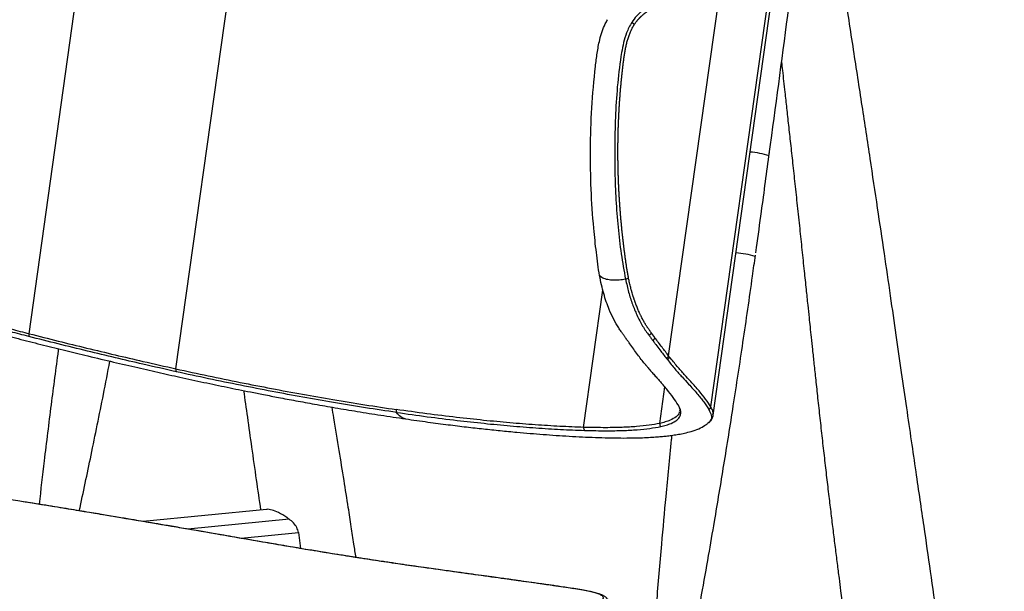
# Paper-space layout 'perp' of a CAD drawing. Header units: millimetres. Extents: x -331 to 264, y -54 to 715.
# Tile 3 of 5: x -68 to 264, y 333 to 526. Entities that reach past the tile are written whole.
import ezdxf

# ---------------------------------------------------------------- set-up
doc = ezdxf.new("R2010")
doc.units = ezdxf.units.MM

psp = doc.layouts.new('perp')

# ---------------------------------------------------------------- linework, layer by layer
at = {"color": 7, "linetype": 'Continuous', "lineweight": 25}
for p, q in [((-15.19, 408.45), (27.2, 711.05)), ((-64.71, 420.32), (-26.63, 692.44)), ((166.12, 392.84), (191.85, 575.81)), ((165.33, 395.62), (187.67, 554.5)), ((151.1, 412.83), (168.69, 537.97)), ((130.47, 526.38), (130.47, 526.38)), ((138.66, 525.48), (138.66, 525.48)), ((180.5, 447.66), (180.74, 449.42)), ((122.41, 388.68), (128.92, 435.06)), ((135.08, 421.05), (135.08, 421.05)), ((136.21, 419.43), (136.21, 419.43)), ((144.47, 419.76), (144.47, 419.76)), ((145.69, 418.1), (145.69, 418.1)), ((140.91, 412.89), (140.58, 413.33)), ((151.4, 412.44), (151.1, 412.83)), ((150.37, 411.94), (150.68, 411.55)), ((148.07, 390.02), (149.8, 402.35)), ((154.11, 396.54), (154.2, 396.39)), ((154.74, 394.36), (154.73, 394.22)), ((165.99, 392.86), (166, 392.9)), ((-67.83, 363.74), (-67.92, 363.74)), ((15.34, 360.97), (-26.28, 356.9)), ((23.02, 357.7), (-11.14, 354.31)), ((6.86, 351.21), (26.14, 353.14)), ((26.14, 353.14), (26.85, 347.78)), ((14.17, 349.92), (13.97, 349.95)), ((68.58, 341.31), (68.34, 341.34)), ((119.08, 334.2), (118.75, 334.23))]:
    psp.add_line(p, q, dxfattribs=at)
at = {"color": 7, "linetype": 'Continuous', "lineweight": 25, "flags": 128}
psp.add_lwpolyline([(154.28, 396.3), (154.32, 396.24), (154.41, 396.13)], dxfattribs=at)
at = {"color": 7, "linetype": 'Continuous', "lineweight": 25}
for centre, radius, start, end in [((176.78, 456.25), 25.49, 71.2413, 85.8708), ((171.61, 417.56), 30.14, 73.1574, 85.7812), ((-60.61, 419.22), 4.25, 164.9685, 177.704), ((149.67, 413.25), 1.48, 298.0914, 343.5821), ((149.98, 412.85), 1.48, 298.2105, 343.8039), ((-13.42, 408.04), 1.82, 166.9151, 197.7595), ((164.01, 395.84), 1.33, 300.3971, 350.7228), ((60.65, 394.47), 1.54, 170.4269, 208.9165), ((149.41, 389.88), 1.35, 173.7868, 222.415), ((123.84, 388.51), 1.45, 173.3078, 216.6962)]:
    psp.add_arc(centre, radius, start, end, dxfattribs=at)
for points, knots in [([(264.38, 117.62), (263.89, 122.93), (262.84, 134.26), (261.23, 151.3), (259.57, 168.4), (257.96, 184.53), (256.4, 199.68), (254.9, 213.86), (253.51, 226.71), (252.24, 238.29), (251.08, 248.65), (250.01, 258.16), (249.02, 266.82), (248.11, 274.62), (247.26, 281.73), (246.47, 288.24), (245.7, 294.44), (244.93, 300.42), (244.15, 306.38), (243.36, 312.3), (242.56, 318.2), (241.29, 327.41), (239.54, 339.77), (237.6, 353.12), (235.96, 364.37), (234.56, 373.97), (233.05, 384.36), (231.43, 395.54), (229.71, 407.43), (227.89, 420.04), (225.95, 433.43), (223.86, 447.75), (221.57, 463.19), (219.07, 479.8), (216.36, 497.6), (213.46, 516.5), (210.4, 536.53), (207.2, 557.69), (203.95, 579.39), (201.76, 594.05), (200.68, 601.27)], [0, 0, 0, 0, 0.034309, 0.073019, 0.109561, 0.143933, 0.176136, 0.206172, 0.234038, 0.257678, 0.279495, 0.29949, 0.317663, 0.334013, 0.348541, 0.362311, 0.374874, 0.387363, 0.39978, 0.412124, 0.424395, 0.436594, 0.469563, 0.501352, 0.519631, 0.539471, 0.560899, 0.583916, 0.608521, 0.634233, 0.661503, 0.690686, 0.721892, 0.755823, 0.791861, 0.830007, 0.870259, 0.912618, 0.957083, 1, 1, 1, 1]), ([(185.07, 481.15), (185.35, 483.18), (187.72, 500.66), (191.69, 530.8), (195.3, 558.9), (196.92, 571.55)], [0, 0, 0, 0, 0.067533, 0.580343, 1, 1, 1, 1]), ([(168.28, 539.05), (167.73, 538.84), (166.08, 538.22), (163.05, 537.2), (159.1, 535.97), (155.06, 534.82), (151.02, 533.78), (147.56, 532.53), (144.51, 531.02), (142.21, 529.45), (140.21, 527.63), (139.18, 526.2), (138.66, 525.48)], [0, 0, 0, 0, 0.072916, 0.218776, 0.364636, 0.510788, 0.628813, 0.747333, 0.820833, 0.895233, 0.946926, 1, 1, 1, 1]), ([(139.51, 524.73), (139.52, 524.75), (139.56, 524.8), (139.64, 524.93), (139.81, 525.18), (140.05, 525.52), (140.31, 525.85), (140.52, 526.11), (140.67, 526.3), (140.83, 526.48), (140.99, 526.66), (141.15, 526.83), (141.31, 527), (141.48, 527.17), (141.64, 527.33), (141.81, 527.49), (141.98, 527.65), (142.15, 527.8), (142.31, 527.95), (142.48, 528.09), (142.65, 528.23), (142.82, 528.37), (143, 528.51), (143.17, 528.64), (143.34, 528.77), (143.51, 528.9), (143.69, 529.02), (143.86, 529.14), (144.03, 529.26), (144.21, 529.38), (144.44, 529.53), (144.67, 529.67), (144.9, 529.81), (145.08, 529.92), (145.25, 530.02), (145.42, 530.12), (145.6, 530.21), (145.77, 530.31), (145.95, 530.4), (146.09, 530.48), (146.24, 530.55), (146.38, 530.63), (146.53, 530.7), (146.67, 530.77), (146.79, 530.83), (146.93, 530.89), (147.07, 530.96), (147.22, 531.03), (147.33, 531.08), (147.42, 531.12), (147.53, 531.17), (147.62, 531.21), (147.7, 531.25), (147.77, 531.28), (147.87, 531.32), (147.99, 531.37), (148.1, 531.42), (148.22, 531.47), (148.33, 531.52), (148.42, 531.55), (148.53, 531.6), (148.64, 531.65), (148.76, 531.69), (148.87, 531.74), (148.99, 531.78), (149.1, 531.82), (149.21, 531.87), (149.32, 531.91), (149.47, 531.96), (149.58, 532), (149.72, 532.06), (149.86, 532.11), (150.03, 532.17), (150.17, 532.22), (150.31, 532.26), (150.45, 532.31), (150.61, 532.37), (150.75, 532.41), (150.89, 532.46), (151.03, 532.5), (151.19, 532.56), (151.36, 532.61), (151.58, 532.68), (151.8, 532.74), (152.02, 532.81), (152.18, 532.86), (152.34, 532.9), (152.56, 532.97), (152.77, 533.03), (152.99, 533.09), (153.15, 533.13), (153.31, 533.18), (153.47, 533.22), (153.63, 533.26), (153.84, 533.32), (154.06, 533.38), (154.27, 533.43), (154.42, 533.48), (154.58, 533.52), (154.74, 533.56), (154.89, 533.6), (155.05, 533.64), (155.21, 533.69), (155.34, 533.72), (155.46, 533.76), (155.57, 533.78), (155.7, 533.82), (155.8, 533.85), (155.93, 533.88), (156.03, 533.91), (156.16, 533.95), (156.26, 533.97), (156.36, 534), (156.46, 534.03), (156.56, 534.06), (156.69, 534.09), (156.82, 534.13), (156.94, 534.16), (157.07, 534.2), (157.19, 534.24), (157.34, 534.28), (157.49, 534.32), (157.62, 534.36), (157.74, 534.39), (157.86, 534.43), (157.99, 534.46), (158.08, 534.49), (158.18, 534.52), (158.28, 534.55), (158.38, 534.57), (158.45, 534.6), (158.55, 534.62), (158.65, 534.65), (158.74, 534.68), (158.82, 534.7), (158.89, 534.72), (158.96, 534.74), (159.06, 534.77), (159.16, 534.8), (159.25, 534.83), (159.32, 534.85), (159.4, 534.87), (159.47, 534.89), (159.54, 534.91), (159.61, 534.94), (159.71, 534.96), (159.8, 534.99), (159.9, 535.02), (159.99, 535.05), (160.16, 535.1), (160.39, 535.17), (160.67, 535.25), (160.91, 535.33), (161.14, 535.4), (161.37, 535.47), (161.64, 535.55), (161.83, 535.61), (161.93, 535.64), (161.94, 535.64), (161.95, 535.65), (161.96, 535.65), (162.02, 535.67), (162.17, 535.72), (162.39, 535.79), (162.66, 535.87), (162.88, 535.94), (163.1, 536.02), (163.32, 536.09), (163.54, 536.16), (163.76, 536.23), (163.93, 536.29), (164.11, 536.34), (164.28, 536.4), (164.45, 536.46), (164.62, 536.51), (164.79, 536.57), (164.96, 536.63), (165.13, 536.69), (165.25, 536.73), (165.38, 536.77), (165.48, 536.81), (165.58, 536.84), (165.69, 536.88), (165.81, 536.92), (165.93, 536.96), (166.06, 537.01), (166.16, 537.04), (166.26, 537.08), (166.36, 537.11), (166.48, 537.16), (166.64, 537.21), (166.84, 537.29), (167.04, 537.36), (167.24, 537.43), (167.4, 537.49), (167.59, 537.56), (167.75, 537.62), (167.9, 537.67), (168.02, 537.72), (168.13, 537.76), (168.25, 537.8), (168.36, 537.85), (168.48, 537.89), (168.58, 537.93), (168.65, 537.96), (168.69, 537.97)], [0, 0, 0, 0, 0.001308, 0.003863, 0.008973, 0.019199, 0.029427, 0.034542, 0.039657, 0.044773, 0.04989, 0.055007, 0.060125, 0.065244, 0.070363, 0.075482, 0.080603, 0.085723, 0.090845, 0.095966, 0.101088, 0.106211, 0.111334, 0.116458, 0.121581, 0.126706, 0.13183, 0.136955, 0.142081, 0.147206, 0.152332, 0.162585, 0.167712, 0.172839, 0.177966, 0.183094, 0.188221, 0.193349, 0.198478, 0.203606, 0.20617, 0.211299, 0.216428, 0.218992, 0.224121, 0.226686, 0.231815, 0.236945, 0.23951, 0.242074, 0.244639, 0.249769, 0.25009, 0.251372, 0.256502, 0.259067, 0.261632, 0.266762, 0.269328, 0.271893, 0.274458, 0.279588, 0.282154, 0.284719, 0.28985, 0.292415, 0.294981, 0.300111, 0.302677, 0.307808, 0.310374, 0.315505, 0.320636, 0.325767, 0.328333, 0.333465, 0.338596, 0.343728, 0.346294, 0.351425, 0.356557, 0.361689, 0.366821, 0.377085, 0.382217, 0.38735, 0.392482, 0.397614, 0.407879, 0.413011, 0.418144, 0.423276, 0.428409, 0.433541, 0.438674, 0.448939, 0.454071, 0.459204, 0.464336, 0.469469, 0.474602, 0.479734, 0.484867, 0.49, 0.492566, 0.497698, 0.500265, 0.505397, 0.507964, 0.513096, 0.515663, 0.520795, 0.523362, 0.525928, 0.531061, 0.533627, 0.538759, 0.543892, 0.546458, 0.551591, 0.556724, 0.561856, 0.566989, 0.569555, 0.574688, 0.579821, 0.582387, 0.584953, 0.590086, 0.592652, 0.595218, 0.597785, 0.602917, 0.605484, 0.60805, 0.610616, 0.613183, 0.615749, 0.620882, 0.623448, 0.626014, 0.628581, 0.631147, 0.633713, 0.63628, 0.638846, 0.643979, 0.646545, 0.649111, 0.654244, 0.664509, 0.674775, 0.68504, 0.690173, 0.700438, 0.710704, 0.720969, 0.721611, 0.721931, 0.722012, 0.722332, 0.723616, 0.728748, 0.739014, 0.749279, 0.759545, 0.764677, 0.774943, 0.785208, 0.790341, 0.800606, 0.805739, 0.810872, 0.821137, 0.82627, 0.831403, 0.841668, 0.846801, 0.851934, 0.857067, 0.862199, 0.864766, 0.869898, 0.875031, 0.880164, 0.885297, 0.89043, 0.892996, 0.898129, 0.903261, 0.908394, 0.91866, 0.928925, 0.934058, 0.944324, 0.949457, 0.959722, 0.964855, 0.969988, 0.975121, 0.980253, 0.985386, 0.990519, 0.995652, 1, 1, 1, 1]), ([(127.79, 439.93), (127.79, 439.93), (127.56, 441.2), (127.17, 443.81), (126.53, 449.14), (125.62, 457.49), (124.85, 469.09), (124.59, 482.69), (125.05, 496.56), (126, 507.44), (126.94, 515.13), (127.65, 519.09), (128.58, 522.4), (129.49, 524.68), (130.2, 525.92), (130.47, 526.38)], [0, 0, 0, 0, 0.0000006, 0.0477241, 0.0954865, 0.1915486, 0.3445042, 0.4974579, 0.6548192, 0.8121745, 0.8632127, 0.9145514, 0.9469849, 0.9801892, 1, 1, 1, 1]), ([(138.66, 525.48), (138.33, 524.92), (137.67, 523.81), (136.69, 521.54), (135.83, 518.67), (134.77, 513.02), (133.8, 505), (133.11, 494.69), (132.87, 484.66), (132.91, 474.93), (133.26, 465.52), (133.96, 456.27), (135, 447.24), (136.04, 441.53), (136.56, 438.69)], [0, 0, 0, 0, 0.023938, 0.047889, 0.08635, 0.124942, 0.239351, 0.354094, 0.468772, 0.574925, 0.681549, 0.788093, 0.894245, 1, 1, 1, 1]), ([(139.51, 524.73), (139.46, 524.8), (139.36, 524.93), (139.16, 525.13), (138.92, 525.32), (138.74, 525.43), (138.66, 525.48)], [0, 0, 0, 0, 0.249408, 0.499603, 0.749005, 1, 1, 1, 1]), ([(139.51, 524.73), (139.46, 524.8), (139.36, 524.93), (139.16, 525.14), (138.92, 525.32), (138.75, 525.43), (138.66, 525.48)], [0, 0, 0, 0, 0.249409, 0.499604, 0.749005, 1, 1, 1, 1]), ([(137.56, 439.11), (137.54, 439.22), (137.44, 439.72), (137.31, 440.43), (137.16, 441.26), (137.03, 442.09), (136.87, 443.13), (136.72, 444.18), (136.6, 445.03), (136.51, 445.66), (136.4, 446.51), (136.29, 447.36), (136.15, 448.42), (136.04, 449.27), (135.91, 450.34), (135.8, 451.2), (135.68, 452.28), (135.56, 453.35), (135.44, 454.44), (135.33, 455.52), (135.22, 456.61), (135.12, 457.7), (135.04, 458.57), (134.96, 459.45), (134.89, 460.32), (134.82, 461.2), (134.77, 461.86), (134.7, 462.74), (134.63, 463.63), (134.57, 464.51), (134.51, 465.39), (134.46, 466.28), (134.39, 467.39), (134.34, 468.28), (134.29, 469.4), (134.24, 470.51), (134.19, 471.63), (134.15, 472.75), (134.12, 473.64), (134.08, 474.77), (134.05, 475.89), (134.03, 477.02), (134.01, 478.14), (134, 479.04), (133.99, 480.17), (133.98, 481.3), (133.99, 482.44), (133.99, 483.57), (134, 484.47), (134.01, 485.38), (134.03, 486.29), (134.04, 487.2), (134.07, 488.11), (134.08, 488.79), (134.11, 489.7), (134.14, 490.61), (134.17, 491.52), (134.21, 492.43), (134.25, 493.34), (134.31, 494.48), (134.37, 495.62), (134.43, 496.76), (134.5, 497.9), (134.56, 498.81), (134.63, 499.72), (134.7, 500.63), (134.77, 501.55), (134.84, 502.46), (134.92, 503.37), (135, 504.28), (135.09, 505.19), (135.16, 505.88), (135.25, 506.79), (135.34, 507.7), (135.44, 508.61), (135.51, 509.29), (135.59, 509.98), (135.69, 510.89), (135.81, 511.79), (135.91, 512.59), (135.99, 513.16), (136.1, 513.95), (136.24, 514.85), (136.44, 515.98), (136.65, 517.1), (136.9, 518.21), (137.12, 519.09), (137.31, 519.74), (137.57, 520.59), (137.87, 521.43), (138.2, 522.23), (138.4, 522.67), (138.6, 523.11), (138.93, 523.77), (139.27, 524.34), (139.51, 524.73)], [0, 0, 0, 0, 0.0038669, 0.0193343, 0.0270662, 0.0347974, 0.050259, 0.0657186, 0.0734478, 0.0811767, 0.0889055, 0.1043626, 0.1120909, 0.127547, 0.1352747, 0.1507297, 0.1584568, 0.1739106, 0.1893636, 0.1970897, 0.2125415, 0.2279926, 0.2357178, 0.2434429, 0.2588927, 0.2666173, 0.2743417, 0.2820659, 0.2975141, 0.3052379, 0.3129615, 0.3284084, 0.3361315, 0.3515775, 0.3593002, 0.3747453, 0.3901898, 0.3979117, 0.4133554, 0.421077, 0.4365198, 0.4519622, 0.4596832, 0.4751248, 0.4828454, 0.4982863, 0.5137268, 0.5214468, 0.5368867, 0.5446064, 0.552326, 0.5677651, 0.5754845, 0.5832037, 0.5909229, 0.6063611, 0.61408, 0.6217988, 0.6372364, 0.644955, 0.6603922, 0.6758291, 0.6835474, 0.6989839, 0.706702, 0.7144201, 0.7298562, 0.7375741, 0.7452919, 0.7607277, 0.7684454, 0.7761631, 0.7838808, 0.7993162, 0.8070338, 0.8147514, 0.822469, 0.8301865, 0.8456219, 0.8533394, 0.8571982, 0.8649157, 0.8803521, 0.88807, 0.9035088, 0.9189512, 0.9266714, 0.9343926, 0.942115, 0.9575739, 0.965301, 0.9730302, 0.9749623, 0.9826944, 1, 1, 1, 1]), ([(189.18, 512.07), (189.29, 511.12), (189.52, 508.97), (189.9, 505.57), (190.37, 501.34), (190.91, 496.38), (191.55, 490.6), (192.23, 484.41), (192.95, 477.81), (193.71, 470.81), (194.5, 463.43), (195.3, 455.99), (196.08, 448.64), (196.8, 441.79), (197.45, 435.59), (198.01, 430.32), (198.45, 426.12), (198.83, 422.48), (199.21, 418.9), (199.65, 414.73), (200.16, 409.92), (200.75, 404.46), (201.41, 398.36), (202.13, 391.8), (202.88, 385.04), (203.64, 378.34), (204.4, 371.81), (205.14, 365.54), (205.86, 359.54), (206.57, 353.8), (207.26, 348.2), (207.94, 342.85), (208.56, 337.97), (209.09, 333.85), (209.46, 331.03), (209.64, 329.61), (209.69, 329.26)], [0, 0, 0, 0, 0.015274, 0.034686, 0.054795, 0.083694, 0.114847, 0.148254, 0.183914, 0.221828, 0.261995, 0.303955, 0.343051, 0.382011, 0.415868, 0.444623, 0.468275, 0.484803, 0.504329, 0.52717, 0.553326, 0.583433, 0.616991, 0.65396, 0.691689, 0.728578, 0.76463, 0.799842, 0.832345, 0.8641, 0.895106, 0.925364, 0.953029, 0.976264, 0.994116, 1, 1, 1, 1]), ([(-201.89, 482.3), (-201.88, 482.27), (-201.86, 482.22), (-201.82, 482.12), (-201.77, 481.97), (-201.68, 481.71), (-201.52, 481.26), (-201.22, 480.46), (-200.67, 479.11), (-199.65, 476.86), (-198.2, 474.2), (-196.46, 471.58), (-194.58, 469.16), (-192.56, 466.97), (-190.42, 465.07), (-188.48, 463.53), (-186.59, 462.14), (-184.09, 460.34), (-180.89, 458.18), (-176.52, 455.47), (-171.46, 452.61), (-165.52, 449.62), (-158.95, 446.75), (-151.88, 443.93), (-145.26, 441.42), (-139.28, 439.26), (-133.98, 437.41), (-128.64, 435.63), (-123.25, 433.9), (-117.85, 432.23), (-112.61, 430.67), (-107.78, 429.27), (-103.7, 428.12), (-100.38, 427.19), (-97.69, 426.44), (-95.16, 425.74), (-92.42, 424.98), (-89.28, 424.13), (-85.79, 423.19), (-81.19, 421.96), (-75.37, 420.43), (-68.26, 418.59), (-60.81, 416.7), (-53.32, 414.85), (-45.46, 412.93), (-37.38, 411), (-29.15, 409.09), (-21.32, 407.3), (-14.93, 405.87), (-9.78, 404.74), (-5.77, 403.88), (-1.81, 403.04), (2.1, 402.23), (6.01, 401.43), (10.11, 400.6), (14.6, 399.72), (19.7, 398.73), (25.45, 397.65), (31.84, 396.49), (38.76, 395.27), (46.21, 394.02), (54.15, 392.75), (59.51, 391.96), (62.3, 391.55)], [0, 0, 0, 0, 0.000316, 0.000572, 0.001028, 0.001839, 0.003277, 0.005812, 0.010238, 0.017844, 0.030522, 0.040772, 0.050023, 0.062097, 0.071678, 0.079884, 0.088057, 0.09619, 0.111961, 0.128086, 0.149117, 0.171575, 0.196081, 0.222161, 0.248645, 0.267161, 0.285719, 0.304321, 0.322886, 0.341412, 0.35973, 0.376105, 0.390149, 0.400728, 0.409337, 0.417012, 0.426083, 0.436632, 0.448335, 0.460878, 0.48258, 0.506416, 0.532261, 0.557881, 0.582917, 0.613209, 0.642318, 0.6705, 0.698156, 0.713461, 0.728647, 0.743671, 0.758605, 0.773443, 0.788682, 0.806021, 0.825587, 0.848491, 0.873871, 0.901714, 0.932013, 0.964773, 1, 1, 1, 1]), ([(180.74, 449.42), (181.31, 453.47), (182.8, 464.19), (184.23, 474.91), (185.11, 481.57)], [0, 0, 0, 0, 0.378842, 1, 1, 1, 1]), ([(159.83, 318.83), (161.44, 327.68), (163.73, 340.36), (167.01, 359.44), (169.81, 376.3), (173.03, 396.46), (176.25, 417.71), (178.73, 434.66), (180.06, 444.49), (180.38, 446.84)], [0, 0, 0, 0, 0.208033, 0.2982, 0.447778, 0.603382, 0.770523, 0.945149, 1, 1, 1, 1]), ([(136.56, 438.69), (135.85, 438.58), (134.42, 438.36), (132.35, 438.33), (130.41, 438.55), (128.73, 439.06), (128.1, 439.64), (127.79, 439.93)], [0, 0, 0, 0, 0.186296, 0.372087, 0.560061, 0.780013, 1, 1, 1, 1]), ([(135.08, 421.05), (134.8, 421.47), (133.94, 422.72), (132.54, 425.1), (130.79, 428.88), (129.12, 433.79), (128.17, 437.83), (127.79, 439.93), (127.79, 439.93)], [0, 0, 0, 0, 0.093047, 0.280682, 0.468247, 0.734098, 0.999998, 1, 1, 1, 1]), ([(136.56, 438.69), (136.89, 437.22), (137.54, 434.27), (138.85, 430.25), (140.43, 426.37), (141.97, 423.41), (143.38, 421.24), (144.11, 420.25), (144.47, 419.76)], [0, 0, 0, 0, 0.1854608, 0.3715291, 0.557001, 0.7765463, 0.8880849, 1, 1, 1, 1]), ([(145.24, 420.6), (145.22, 420.64), (145.09, 420.82), (144.9, 421.07), (144.64, 421.44), (144.37, 421.81), (144.11, 422.19), (143.9, 422.51), (143.69, 422.82), (143.43, 423.23), (143.13, 423.73), (142.83, 424.25), (142.53, 424.79), (142.23, 425.34), (141.94, 425.91), (141.71, 426.39), (141.52, 426.78), (141.38, 427.08), (141.24, 427.38), (141.06, 427.79), (140.83, 428.3), (140.57, 428.94), (140.31, 429.58), (140.1, 430.13), (139.89, 430.69), (139.73, 431.14), (139.57, 431.6), (139.42, 432.06), (139.26, 432.53), (139.11, 433), (139, 433.36), (138.86, 433.84), (138.72, 434.32), (138.58, 434.82), (138.44, 435.31), (138.28, 435.93), (138.09, 436.69), (137.91, 437.46), (137.73, 438.27), (137.62, 438.82), (137.56, 439.11)], [0, 0, 0, 0, 0.008442, 0.04199, 0.058763, 0.092309, 0.125852, 0.142623, 0.159392, 0.192928, 0.22646, 0.259987, 0.293509, 0.327026, 0.360539, 0.394047, 0.410798, 0.427548, 0.444297, 0.461045, 0.494538, 0.528027, 0.56151, 0.594988, 0.611724, 0.645194, 0.661926, 0.678658, 0.712117, 0.728845, 0.745571, 0.762296, 0.795744, 0.812465, 0.829185, 0.862623, 0.896057, 0.929485, 0.962908, 1, 1, 1, 1]), ([(-118.69, 435.47), (-115.32, 434.42), (-108.58, 432.34), (-98.16, 429.36), (-87.61, 426.4), (-78.45, 423.93), (-70.81, 421.9), (-66.75, 420.84), (-64.71, 420.32)], [0, 0, 0, 0, 0.190652, 0.38131, 0.577153, 0.772996, 0.886366, 1, 1, 1, 1]), ([(-64.85, 419.39), (-66.89, 419.91), (-70.98, 420.97), (-78.55, 422.98), (-87.57, 425.41), (-98.07, 428.35), (-108.63, 431.36), (-115.59, 433.5), (-119.07, 434.57)], [0, 0, 0, 0, 0.113366, 0.227001, 0.417657, 0.608312, 0.804159, 1, 1, 1, 1]), ([(-15.15, 407.49), (-18.85, 408.32), (-25.52, 409.82), (-35.57, 412.17), (-45.11, 414.45), (-54.87, 416.85), (-61.53, 418.54), (-64.85, 419.39)], [0, 0, 0, 0, 0.235503, 0.425014, 0.614526, 0.807262, 1, 1, 1, 1]), ([(-64.71, 420.32), (-61.45, 419.49), (-54.93, 417.83), (-45.25, 415.45), (-35.69, 413.16), (-25.57, 410.79), (-18.88, 409.28), (-15.19, 408.45)], [0, 0, 0, 0, 0.189531, 0.37906, 0.571802, 0.764544, 1, 1, 1, 1]), ([(136.21, 419.43), (136.02, 419.69), (135.65, 420.22), (135.27, 420.77), (135.08, 421.05)], [0, 0, 0, 0, 0.499945, 1, 1, 1, 1]), ([(140.58, 413.33), (140.16, 413.9), (139.31, 415.05), (138.2, 416.62), (137.45, 417.67), (136.93, 418.4), (136.57, 418.91), (136.27, 419.34), (136.21, 419.43)], [0, 0, 0, 0, 0.306776, 0.613539, 0.766904, 0.805245, 0.95861, 1, 1, 1, 1]), ([(145.24, 420.6), (145.21, 420.52), (145.13, 420.35), (144.95, 420.11), (144.73, 419.91), (144.56, 419.81), (144.47, 419.76)], [0, 0, 0, 0, 0.249404, 0.499602, 0.748899, 1, 1, 1, 1]), ([(145.24, 420.6), (145.21, 420.52), (145.13, 420.35), (144.95, 420.11), (144.73, 419.91), (144.56, 419.81), (144.47, 419.76)], [0, 0, 0, 0, 0.249404, 0.499602, 0.748898, 1, 1, 1, 1]), ([(144.47, 419.76), (144.68, 419.48), (145.08, 418.92), (145.49, 418.37), (145.69, 418.1)], [0, 0, 0, 0, 0.49996, 1, 1, 1, 1]), ([(146.45, 418.96), (146.45, 418.96), (146.45, 418.97), (146.44, 418.97), (146.44, 418.98), (146.43, 418.99), (146.43, 419), (146.42, 419), (146.41, 419.01), (146.41, 419.02), (146.4, 419.03), (146.4, 419.03), (146.39, 419.04), (146.39, 419.05), (146.38, 419.06), (146.37, 419.07), (146.37, 419.07), (146.36, 419.08), (146.35, 419.09), (146.34, 419.11), (146.33, 419.13), (146.31, 419.15), (146.3, 419.17), (146.28, 419.2), (146.26, 419.22), (146.24, 419.25), (146.22, 419.27), (146.21, 419.29), (146.2, 419.31), (146.18, 419.33), (146.16, 419.36), (146.14, 419.39), (146.12, 419.41), (146.11, 419.43), (146.09, 419.45), (146.07, 419.47), (146.05, 419.5), (146.03, 419.53), (146.02, 419.55), (146, 419.57), (145.99, 419.59), (145.97, 419.61), (145.95, 419.64), (145.93, 419.67), (145.92, 419.69), (145.9, 419.71), (145.88, 419.73), (145.86, 419.76), (145.84, 419.79), (145.83, 419.81), (145.81, 419.83), (145.8, 419.85), (145.78, 419.87), (145.76, 419.9), (145.74, 419.93), (145.73, 419.95), (145.71, 419.97), (145.7, 419.99), (145.68, 420.01), (145.66, 420.04), (145.64, 420.07), (145.62, 420.09), (145.61, 420.11), (145.59, 420.13), (145.57, 420.15), (145.55, 420.18), (145.53, 420.21), (145.52, 420.23), (145.5, 420.25), (145.48, 420.28), (145.46, 420.3), (145.44, 420.33), (145.43, 420.35), (145.41, 420.37), (145.4, 420.39), (145.38, 420.42), (145.36, 420.45), (145.34, 420.47), (145.32, 420.49), (145.31, 420.51), (145.3, 420.53), (145.27, 420.56), (145.26, 420.59), (145.24, 420.6)], [0, 0, 0, 0, 0.000244, 0.006343, 0.012443, 0.015493, 0.021593, 0.024642, 0.030742, 0.033792, 0.039892, 0.045991, 0.049041, 0.055141, 0.058191, 0.06429, 0.07039, 0.07344, 0.07954, 0.091739, 0.103938, 0.116138, 0.128337, 0.140536, 0.164935, 0.177134, 0.189333, 0.201532, 0.213731, 0.225931, 0.250329, 0.262528, 0.274727, 0.286926, 0.299125, 0.311324, 0.335722, 0.347921, 0.36012, 0.372319, 0.384518, 0.396717, 0.421115, 0.433314, 0.445513, 0.457712, 0.469911, 0.494308, 0.506507, 0.518706, 0.530905, 0.543104, 0.555302, 0.5797, 0.591898, 0.604097, 0.616296, 0.628494, 0.640693, 0.66509, 0.677289, 0.689487, 0.701686, 0.713885, 0.726083, 0.75048, 0.762678, 0.774877, 0.787075, 0.799274, 0.82367, 0.835869, 0.848067, 0.860265, 0.872464, 0.884662, 0.909059, 0.921257, 0.933455, 0.945653, 0.957851, 0.97005, 1, 1, 1, 1]), ([(146.45, 418.96), (146.41, 418.88), (146.34, 418.7), (146.16, 418.46), (145.95, 418.25), (145.77, 418.15), (145.69, 418.1)], [0, 0, 0, 0, 0.249405, 0.499602, 0.748919, 1, 1, 1, 1]), ([(146.45, 418.96), (146.41, 418.87), (146.34, 418.7), (146.16, 418.46), (145.95, 418.25), (145.77, 418.15), (145.69, 418.1)], [0, 0, 0, 0, 0.249405, 0.499602, 0.748918, 1, 1, 1, 1]), ([(151.1, 412.83), (150.36, 413.78), (148.89, 415.68), (147.27, 417.87), (146.45, 418.96)], [0, 0, 0, 0, 0.499342, 1, 1, 1, 1]), ([(145.69, 418.1), (145.93, 417.78), (146.29, 417.29), (147.12, 416.19), (148.08, 414.91), (149.29, 413.34), (150.01, 412.41), (150.37, 411.94)], [0, 0, 0, 0, 0.145061, 0.21759, 0.507736, 0.753789, 1, 1, 1, 1]), ([(-54.86, 415.23), (-54.89, 415.02), (-55.74, 408.73), (-57.37, 396.1), (-59.52, 378.81), (-60.81, 367.6), (-61.37, 362.72)], [0, 0, 0, 0, 0.012029, 0.360091, 0.721563, 1, 1, 1, 1]), ([(143.42, 409.7), (143.4, 409.72), (142.62, 410.65), (141.75, 411.78), (140.91, 412.89)], [0, 0, 0, 0, 0.02362, 1, 1, 1, 1]), ([(165.33, 395.62), (164.79, 396.45), (163.76, 398.06), (161.45, 400.93), (158.97, 403.73), (156.42, 406.49), (154.01, 409.18), (152.27, 411.35), (151.4, 412.44)], [0, 0, 0, 0, 0.21063, 0.406621, 0.602615, 0.735081, 0.867601, 1, 1, 1, 1]), ([(-47.8, 360.5), (-46.47, 366.74), (-43.68, 379.83), (-40.26, 396.68), (-38.19, 407.29), (-37.46, 411.03)], [0, 0, 0, 0, 0.371405, 0.778285, 1, 1, 1, 1]), ([(143.41, 409.7), (143.67, 409.38), (144.35, 408.56), (145.31, 407.45), (146.39, 406.25), (147.44, 405.09), (148.43, 403.98), (148.98, 403.33), (149.26, 403.01)], [0, 0, 0, 0, 0.087852, 0.226879, 0.389509, 0.575629, 0.78698, 1, 1, 1, 1]), ([(150.68, 411.55), (151.55, 410.47), (153.27, 408.33), (155.65, 405.66), (158.23, 402.88), (160.75, 400.05), (163.11, 397.14), (164.15, 395.52), (164.69, 394.69)], [0, 0, 0, 0, 0.130492, 0.2611, 0.391653, 0.590625, 0.789595, 1, 1, 1, 1]), ([(-15.19, 408.45), (-11.55, 407.66), (-4.25, 406.07), (6.5, 403.87), (17.11, 401.79), (27.56, 399.85), (38.07, 398.01), (48.64, 396.28), (55.63, 395.24), (59.13, 394.72)], [0, 0, 0, 0, 0.139596, 0.27927, 0.418943, 0.559252, 0.699561, 0.849682, 1, 1, 1, 1]), ([(59.3, 393.72), (55.8, 394.24), (48.8, 395.28), (38.23, 397.02), (27.72, 398.86), (17.27, 400.8), (6.62, 402.89), (-4.17, 405.09), (-11.5, 406.69), (-15.15, 407.49)], [0, 0, 0, 0, 0.150123, 0.300443, 0.440116, 0.579788, 0.720098, 0.860408, 1, 1, 1, 1]), ([(154.3, 396.3), (153.78, 397.11), (152.78, 398.69), (151, 400.97), (149.66, 402.51), (149.24, 403)], [0, 0, 0, 0, 0.417427, 0.816514, 1, 1, 1, 1]), ([(7.63, 401.1), (8.06, 398.11), (8.96, 391.73), (10.38, 381.69), (11.86, 371.24), (12.88, 364.18), (13.37, 360.78)], [0, 0, 0, 0, 0.221904, 0.47267, 0.745969, 1, 1, 1, 1]), ([(45.58, 344.74), (45.35, 346.24), (44.82, 349.71), (43.96, 355.32), (42.85, 362.5), (41.5, 371.07), (39.88, 381.16), (38.53, 389.41), (37.71, 394.29), (37.51, 395.5)], [0, 0, 0, 0, 0.088818, 0.205492, 0.332788, 0.513548, 0.712145, 0.928581, 1, 1, 1, 1]), ([(148.41, 388.96), (149.07, 389.12), (150.38, 389.43), (152.32, 390.15), (154.04, 391.13), (155.14, 392.52), (155.37, 394.12), (154.73, 395.46), (154.41, 396.13)], [0, 0, 0, 0, 0.113366, 0.227001, 0.417657, 0.608312, 0.804159, 1, 1, 1, 1]), ([(154.22, 396.33), (154.23, 396.31), (154.44, 395.95), (154.66, 395.42), (154.85, 394.78), (154.87, 394.43), (154.83, 394.27), (154.81, 394.22)], [0, 0, 0, 0, 0.0192947, 0.309166, 0.5981132, 0.892066, 1, 1, 1, 1]), ([(166, 392.9), (166.06, 393.14), (166.27, 393.92), (165.71, 394.93), (165.33, 395.62)], [0, 0, 0, 0, 0.307765, 1, 1, 1, 1]), ([(122.41, 388.68), (119.75, 388.78), (114.44, 388.98), (106.11, 389.52), (97.52, 390.19), (88.65, 391.03), (79.31, 392.06), (69.5, 393.26), (62.59, 394.24), (59.13, 394.72)], [0, 0, 0, 0, 0.139596, 0.27927, 0.418943, 0.559252, 0.699561, 0.849682, 1, 1, 1, 1]), ([(59.3, 393.72), (62.76, 393.23), (69.69, 392.26), (79.49, 391.05), (88.83, 390.02), (97.7, 389.17), (106.32, 388.49), (114.69, 387.95), (120.02, 387.75), (122.68, 387.65)], [0, 0, 0, 0, 0.150123, 0.300443, 0.440116, 0.579788, 0.720098, 0.860408, 1, 1, 1, 1]), ([(62.3, 391.56), (61.73, 391.71), (60.57, 392.03), (59.73, 393.15), (59.3, 393.72)], [0, 0, 0, 0, 0.4952519, 1, 1, 1, 1]), ([(154.7, 393.92), (154.69, 393.84), (154.65, 393.21), (153.69, 392.24), (152, 391.22), (150.03, 390.49), (148.72, 390.18), (148.07, 390.02)], [0, 0, 0, 0, 0.042954, 0.345903, 0.648849, 0.824221, 1, 1, 1, 1]), ([(164.69, 394.69), (165.02, 394.03), (165.67, 392.71), (165.52, 391.2), (164.7, 390.42), (164.35, 390.08)], [0, 0, 0, 0, 0.361952, 0.723913, 1, 1, 1, 1]), ([(164.62, 390.2), (164.84, 390.41), (165.32, 390.85), (165.82, 391.72), (166.1, 392.44), (166.11, 392.86), (166.12, 392.92)], [0, 0, 0, 0, 0.277431, 0.601146, 0.944599, 1, 1, 1, 1]), ([(62.3, 391.55), (64.82, 391.19), (69.69, 390.49), (76.53, 389.6), (82.77, 388.83), (88.62, 388.17), (94.3, 387.57), (101.04, 386.92), (108.83, 386.27), (117.65, 385.68), (124.98, 385.32), (130.8, 385.14), (134.97, 385.08), (138.79, 385.1), (142.11, 385.18), (144.87, 385.31), (147.11, 385.46), (149.01, 385.62), (150.78, 385.81), (152.6, 386.04), (154.56, 386.35), (156.56, 386.75), (158.81, 387.33), (161.24, 388.13), (162.72, 388.97), (163.44, 389.37)], [0, 0, 0, 0, 0.058418, 0.1123274, 0.1617344, 0.2080646, 0.2548097, 0.3021018, 0.3775591, 0.4550249, 0.535857, 0.5766243, 0.6184953, 0.6600079, 0.6970058, 0.7292864, 0.7568865, 0.779706, 0.8011865, 0.8259286, 0.8540321, 0.885683, 0.9213885, 0.9619248, 1, 1, 1, 1]), ([(148.07, 390.02), (146.91, 389.8), (144.6, 389.36), (140.32, 388.92), (135.45, 388.65), (129.59, 388.53), (124.95, 388.63), (122.41, 388.68)], [0, 0, 0, 0, 0.189531, 0.37906, 0.571802, 0.764544, 1, 1, 1, 1]), ([(122.68, 387.65), (125.24, 387.59), (129.86, 387.49), (135.68, 387.6), (140.55, 387.86), (144.87, 388.3), (147.23, 388.74), (148.41, 388.96)], [0, 0, 0, 0, 0.235503, 0.425014, 0.614526, 0.807262, 1, 1, 1, 1]), ([(164.35, 390.08), (164.26, 389.95), (164.09, 389.69), (163.65, 389.5), (163.42, 389.41)], [0, 0, 0, 0, 0.495443, 1, 1, 1, 1]), ([(152.14, 385.99), (152.09, 385.49), (151.37, 378.62), (150.21, 366.38), (148.52, 348.03), (147.22, 332.71), (146.43, 322.75), (146.17, 319.41)], [0, 0, 0, 0, 0.022568, 0.310079, 0.551931, 0.849674, 1, 1, 1, 1]), ([(-67.82, 363.76), (-69.83, 364.07), (-73.55, 364.66), (-78.77, 365.45), (-83.14, 366.09), (-86.71, 366.6), (-89.77, 367.03), (-93.88, 367.59), (-99.09, 368.28), (-104.21, 368.91), (-107.91, 369.35), (-110.59, 369.67), (-113.78, 370.03), (-117.76, 370.46), (-122.61, 370.97), (-128.29, 371.52), (-134.82, 372.09), (-142.16, 372.67), (-150.29, 373.22), (-155.88, 373.5), (-158.82, 373.65)], [0, 0, 0, 0, 0.067961, 0.126039, 0.174325, 0.212854, 0.244123, 0.275013, 0.347697, 0.414491, 0.441685, 0.468, 0.501881, 0.545102, 0.597613, 0.65936, 0.730433, 0.810966, 0.900805, 1, 1, 1, 1]), ([(13.97, 349.95), (9.8, 350.67), (1.51, 352.11), (-11.6, 354.37), (-25.09, 356.67), (-39.02, 359.02), (-53.28, 361.38), (-63.04, 362.96), (-67.92, 363.74)], [0, 0, 0, 0, 0.1670732, 0.3331262, 0.4997986, 0.6662813, 0.8330567, 1, 1, 1, 1]), ([(14.18, 349.94), (12.49, 350.23), (9.36, 350.78), (4.95, 351.54), (1.24, 352.18), (-1.82, 352.71), (-4.44, 353.16), (-7.97, 353.77), (-12.49, 354.55), (-16.98, 355.31), (-20.25, 355.87), (-22.64, 356.28), (-25.47, 356.76), (-29.04, 357.36), (-33.42, 358.1), (-38.62, 358.97), (-44.66, 359.98), (-51.58, 361.12), (-59.37, 362.4), (-64.92, 363.29), (-67.82, 363.76)], [0, 0, 0, 0, 0.068057, 0.126224, 0.174557, 0.213084, 0.244322, 0.275169, 0.347859, 0.414791, 0.442024, 0.468371, 0.502255, 0.545405, 0.59783, 0.65955, 0.730612, 0.81107, 0.900881, 1, 1, 1, 1]), ([(23.02, 357.7), (22.75, 357.89), (22.03, 358.4), (20.82, 359.16), (19.11, 360.08), (17.21, 360.8), (15.83, 361.09), (15.42, 360.96), (15.37, 360.94)], [0, 0, 0, 0, 0.097041, 0.257777, 0.422418, 0.693874, 0.965974, 1, 1, 1, 1]), ([(26.14, 353.14), (25.99, 353.73), (25.69, 354.91), (24.52, 356.47), (23.53, 357.28), (23.02, 357.7)], [0, 0, 0, 0, 0.330576, 0.658809, 1, 1, 1, 1]), ([(68.33, 341.34), (66.09, 341.66), (61.4, 342.33), (54.06, 343.41), (46.36, 344.59), (38.5, 345.84), (30.48, 347.14), (22.32, 348.51), (16.75, 349.47), (13.97, 349.95)], [0, 0, 0, 0, 0.132449, 0.277175, 0.421746, 0.566131, 0.710622, 0.855212, 1, 1, 1, 1]), ([(68.58, 341.33), (67.22, 341.52), (64.74, 341.87), (61.32, 342.36), (58.59, 342.76), (56.35, 343.1), (53.73, 343.49), (50.61, 343.96), (47.63, 344.42), (45.47, 344.76), (43.89, 345.01), (42.01, 345.3), (39.65, 345.68), (36.46, 346.19), (32.31, 346.87), (27.08, 347.74), (20.96, 348.77), (16.53, 349.53), (14.18, 349.94)], [0, 0, 0, 0, 0.080431, 0.146741, 0.198931, 0.238294, 0.275349, 0.348077, 0.414973, 0.442193, 0.468529, 0.502416, 0.545603, 0.598087, 0.676768, 0.769978, 0.87772, 1, 1, 1, 1]), ([(118.75, 334.23), (116.63, 334.55), (112.46, 335.18), (105.03, 336.24), (96.94, 337.37), (88.1, 338.59), (78.65, 339.9), (71.76, 340.87), (68.33, 341.34)], [0, 0, 0, 0, 0.172884, 0.342163, 0.509458, 0.673643, 0.837194, 1, 1, 1, 1]), ([(119.08, 334.21), (118.26, 334.34), (116.72, 334.57), (114.44, 334.91), (112.46, 335.2), (110.79, 335.44), (109.34, 335.64), (107.37, 335.92), (104.78, 336.29), (102.11, 336.66), (100.13, 336.94), (98.69, 337.14), (96.98, 337.38), (94.79, 337.68), (92.04, 338.06), (88.7, 338.53), (84.72, 339.08), (80.05, 339.73), (74.65, 340.48), (70.66, 341.04), (68.58, 341.33)], [0, 0, 0, 0, 0.069333, 0.128498, 0.177765, 0.217338, 0.248994, 0.279852, 0.352697, 0.420502, 0.448195, 0.474432, 0.507306, 0.549677, 0.60147, 0.662613, 0.733049, 0.812747, 0.901713, 1, 1, 1, 1]), ([(123.59, 328.62), (124.37, 328.83), (125.88, 329.23), (127.43, 329.78), (128.44, 330.28), (128.99, 330.73), (129.15, 331.15), (128.98, 331.55), (128.44, 331.97), (127.44, 332.42), (125.88, 332.89), (123.89, 333.34), (121.56, 333.79), (119.68, 334.09), (118.74, 334.24)], [0, 0, 0, 0, 0.0947939, 0.1855164, 0.2684436, 0.3464082, 0.419242, 0.492008, 0.5648606, 0.6554687, 0.7458617, 0.8327302, 0.9161806, 1, 1, 1, 1]), ([(132.12, 326.13), (132.03, 326.84), (131.85, 328.15), (131.18, 329.75), (130.45, 330.81), (129.87, 331.33), (129.53, 331.57), (129.14, 331.8), (128.78, 331.99), (128.41, 332.15), (128.04, 332.29), (127.63, 332.44), (127.1, 332.6), (126.4, 332.8), (125.38, 333.06), (123.89, 333.38), (121.8, 333.78), (120.02, 334.06), (119.08, 334.21)], [0, 0, 0, 0, 0.065891, 0.121134, 0.165702, 0.215821, 0.256621, 0.296279, 0.334865, 0.372435, 0.409041, 0.448046, 0.49751, 0.557442, 0.627433, 0.735688, 0.860141, 1, 1, 1, 1])]:
    psp.add_open_spline(points, degree=3, knots=knots, dxfattribs=at)
psp.add_open_spline([(137.56, 439.11), (137.5, 439.07), (137.38, 438.98), (137.13, 438.86), (136.86, 438.76), (136.66, 438.71), (136.56, 438.69)], degree=3, dxfattribs=at)

doc.saveas('drawing.dxf')
